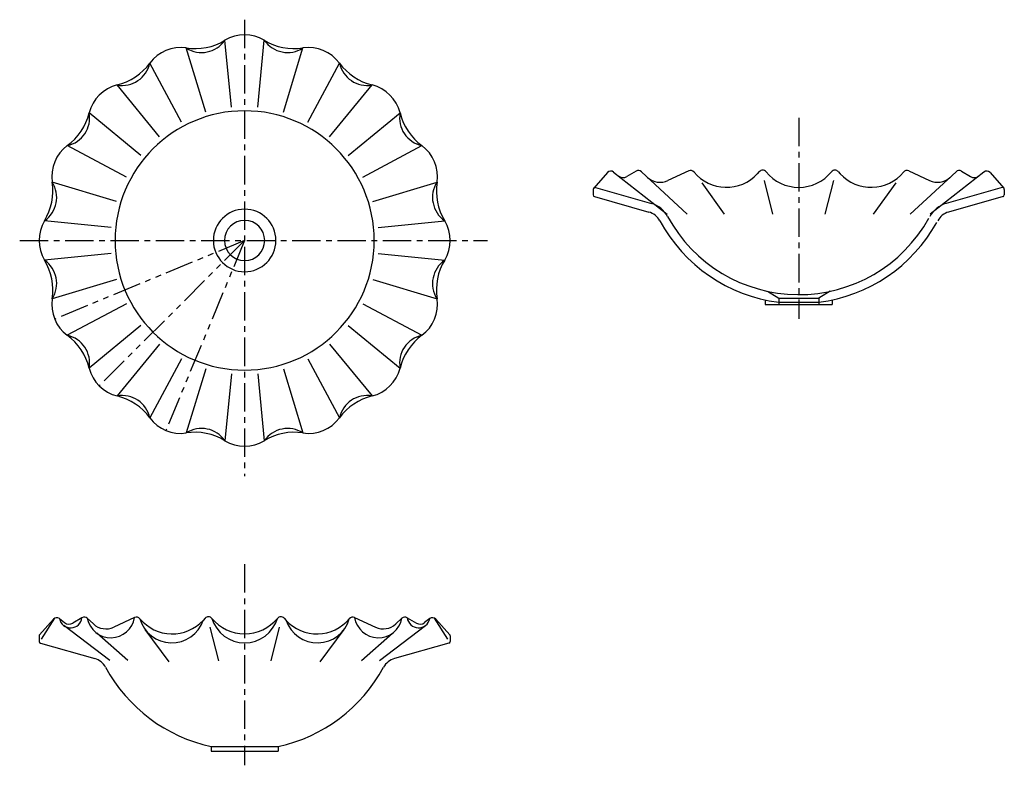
# Model space of a CAD drawing. Header units: millimetres. Extents: x -252 to 850, y -587 to 247.
import ezdxf

# ---------------------------------------------------------------- set-up
doc = ezdxf.new("R2010")
doc.units = ezdxf.units.MM
doc.linetypes.add('CENTER', pattern=[50.8, 31.75, -6.35, 6.35, -6.35])
doc.linetypes.add('PHANTOM', pattern=[63.5, 31.75, -6.35, 6.35, -6.35, 6.35, -6.35])

msp = doc.modelspace()

# ---------------------------------------------------------------- linework, layer by layer
at = {"color": 7, "linetype": 'CENTER'}
for p, q in [((0, 246.925097), (0, -263.771925)), ((620.125811, 137.296031), (620.125811, -87.529624)), ((-251.69657, 0), (271.670416, 0)), ((0, -362.139871), (0, -586.965525))]:
    msp.add_line(p, q, dxfattribs=at)
at = {"color": 7, "linetype": 'CONTINUOUS'}
for p, q in [((-14.702571, 149.277709), (-22.053857, 223.916564)), ((14.702571, 149.277709), (22.053857, 223.916564)), ((-43.542702, 143.54105), (-65.314052, 215.311576)), ((43.542702, 143.54105), (65.314052, 215.311576)), ((-70.709511, 132.28819), (-106.064266, 198.432284)), ((70.709511, 132.28819), (106.064266, 198.432284)), ((-95.158993, 115.951568), (-142.738489, 173.927352)), ((95.158993, 115.951568), (142.738489, 173.927352)), ((-115.951568, 95.158993), (-173.927352, 142.738489)), ((115.951568, 95.158993), (173.927352, 142.738489)), ((-132.28819, 70.709511), (-198.432284, 106.064266)), ((132.28819, 70.709511), (198.432284, 106.064266)), ((438.15179, 77.533498), (427.848775, 71.423722)), ((497.046633, 77.754108), (473.732727, 66.957374)), ((743.204989, 77.754108), (766.518895, 66.957374)), ((802.099832, 77.533498), (812.402847, 71.423722)), ((406.133282, 75.926963), (390.631973, 58.513882)), ((412.953545, 76.536679), (473.008019, 29.435902)), ((444.097625, 76.903055), (495.405369, 29.435902)), ((575.934557, 76.997547), (573.711908, 74.585441)), ((581.333405, 67.007681), (590.862263, 29.435902)), ((658.918217, 67.007681), (649.389359, 29.435902)), ((664.317065, 76.997547), (666.539714, 74.585441)), ((796.153998, 76.903055), (744.846253, 29.435902)), ((827.298077, 76.536679), (767.243603, 29.435902)), ((834.11834, 75.926963), (849.619649, 58.513882)), ((-143.54105, 43.542702), (-215.311576, 65.314052)), ((143.54105, 43.542702), (215.311576, 65.314052)), ((390.125811, 57.184052), (390.125811, 50.948745)), ((392.670059, 59.108576), (455.185377, 41.429478)), ((511.556376, 64.374224), (536.790276, 29.435902)), ((728.695246, 64.374224), (703.461346, 29.435902)), ((847.581563, 59.108576), (785.066245, 41.429478)), ((847.581563, 59.108576), (785.066245, 41.429478)), ((850.125811, 57.184052), (850.125811, 50.948745)), ((850.125811, 57.184052), (850.125811, 50.948745)), ((391.581563, 49.02422), (452.464136, 31.806856)), ((848.670059, 49.02422), (787.787487, 31.806856)), ((848.670059, 49.02422), (787.787487, 31.806856)), ((-149.277709, 14.702571), (-223.916564, 22.053857)), ((149.277709, 14.702571), (223.916564, 22.053857)), ((-149.277709, -14.702571), (-223.916564, -22.053857)), ((149.277709, -14.702571), (223.916564, -22.053857)), ((-143.54105, -43.542702), (-215.311576, -65.314052)), ((143.54105, -43.542702), (215.311576, -65.314052)), ((585.125811, -56.85177), (597.625811, -64.564098)), ((597.625811, -64.564098), (597.625811, -71.564098)), ((597.625811, -64.564098), (642.625811, -64.564098)), ((655.125811, -56.85177), (642.625811, -64.564098)), ((642.625811, -64.564098), (642.625811, -71.564098)), ((-132.28819, -70.709511), (-198.432284, -106.064266)), ((132.28819, -70.709511), (198.432284, -106.064266)), ((582.625811, -66.542475), (582.625811, -71.564098)), ((582.625811, -71.564098), (657.625811, -71.564098)), ((597.625811, -69.126936), (642.625811, -69.126936)), ((657.625811, -66.542475), (657.625811, -71.564098)), ((-115.951568, -95.158993), (-173.927352, -142.738489)), ((115.951568, -95.158993), (173.927352, -142.738489)), ((-95.158993, -115.951568), (-142.738489, -173.927352)), ((95.158993, -115.951568), (142.738489, -173.927352)), ((-70.709511, -132.28819), (-106.064266, -198.432284)), ((70.709511, -132.28819), (106.064266, -198.432284)), ((-43.542702, -143.54105), (-65.314052, -215.311576)), ((-14.702571, -149.277709), (-22.053857, -223.916564)), ((14.702571, -149.277709), (22.053857, -223.916564)), ((43.542702, -143.54105), (65.314052, -215.311576)), ((-213.992529, -423.508938), (-229.493838, -440.92202)), ((-227.410817, -445.912448), (-212.492292, -422.360523)), ((-207.172266, -422.899222), (-201.410142, -427.418462)), ((-181.974021, -421.902404), (-192.277036, -428.01218)), ((-176.028186, -422.532846), (-169.158584, -428.888232)), ((-123.079178, -421.681794), (-146.393084, -432.478528)), ((-44.191254, -422.438354), (-46.413903, -424.850461)), ((44.191254, -422.438354), (46.413903, -424.850461)), ((123.079178, -421.681794), (146.393084, -432.478528)), ((176.028186, -422.532846), (169.158584, -428.888232)), ((181.974021, -421.902404), (192.277036, -428.01218)), ((207.172266, -422.899222), (201.410142, -427.418462)), ((227.410817, -445.912448), (212.492292, -422.360523)), ((213.992529, -423.508938), (229.493838, -440.92202)), ((-151.006559, -469.932709), (-202.390875, -430.646884)), ((-130.807263, -469.739744), (-165.385706, -439.169426)), ((-84.450177, -471.261282), (-111.244237, -435.052624)), ((-38.792406, -432.428221), (-29.263548, -470)), ((38.792406, -432.428221), (29.263548, -470)), ((84.450177, -471.261282), (111.244237, -435.052624)), ((130.807263, -469.739744), (165.385706, -439.169426)), ((151.006559, -469.932709), (202.390875, -430.646884)), ((-230, -442.25185), (-230, -448.487157)), ((-228.544248, -450.411681), (-167.661676, -467.629046)), ((228.544248, -450.411681), (167.661676, -467.629046)), ((228.544248, -450.411681), (167.661676, -467.629046)), ((230, -442.25185), (230, -448.487157)), ((230, -442.25185), (230, -448.487157)), ((-37.5, -565.978377), (-37.5, -571)), ((-37.5, -565.978377), (37.5, -565.978377)), ((-37.5, -571), (37.5, -571)), ((37.5, -565.978377), (37.5, -571))]:
    msp.add_line(p, q, dxfattribs=at)
at = {"color": 7, "linetype": 'PHANTOM'}
for q in [(-212.492292, -88.017189), (-162.63456, -162.63456), (-88.017189, -212.492292)]:
    msp.add_line((0, 0), q, dxfattribs=at)
at = {"color": 7, "linetype": 'CONTINUOUS'}
for centre, radius, start, end in [((-48.134992, 241.990944), 31.731827, -122.777809, -34.722186), ((-55.415413, 278.592093), 64.050035, -98.89043, -58.609565), ((0, 186.98313), 43.01687, 59.15754, 120.842455), ((48.134992, 241.990944), 31.731827, -145.277808, -57.222186), ((55.415413, 278.592093), 64.050035, -121.39043, -81.109565), ((-71.555346, 172.749887), 43.01687, 81.657539, 143.342455), ((71.555346, 172.749887), 43.01687, 36.65754, 98.342456), ((-157.809744, 236.178973), 64.050035, -76.390431, -36.109566), ((-137.076858, 205.150016), 31.731827, -100.27781, -12.222187), ((137.076858, 205.150016), 31.731827, -167.777808, -79.722185), ((157.809744, 236.178973), 64.050035, -143.890429, -103.609564), ((-132.217039, 132.217039), 43.01687, 104.157538, 165.842454), ((132.217039, 132.217039), 43.01687, 14.157541, 75.842457), ((0, 0), 145, 0, 359.99999), ((-236.178973, 157.809744), 64.050035, -53.890432, -13.609567), ((-205.150016, 137.076858), 31.731827, -77.77781, 10.277812), ((205.150016, 137.076858), 31.731827, 169.722183, 257.777805), ((236.178973, 157.809744), 64.050035, -166.390428, -126.109563), ((-172.749887, 71.555346), 43.01687, 126.657538, 188.342454), ((172.749887, 71.555346), 43.01687, -8.342459, 53.342457), ((409.867877, 72.602388), 5, 51.892877, 138.324183), ((440.702126, 73.232825), 5, 47.226666, 120.6683), ((499.147773, 73.217015), 5, 39.701719, 114.848981), ((579.611545, 73.609367), 5, 39.348086, 137.34081), ((660.640078, 73.609367), 5, 42.659185, 140.651909), ((741.103849, 73.217015), 5, 65.151014, 140.298276), ((799.549496, 73.232825), 5, 59.331695, 132.773329), ((830.383746, 72.602388), 5, 41.675812, 128.107118), ((423.715973, 78.392933), 8.102466, -128.107118, -59.331695), ((465.030408, 85.748709), 20.708565, -132.773329, -65.151014), ((539.151807, 106.431033), 46.995131, -140.298276, -42.659185), ((620.125811, 106.826732), 47.39083, -140.651909, -39.348086), ((701.099815, 106.431033), 46.995131, -137.34081, -39.701719), ((775.221214, 85.748709), 20.708565, -114.848981, -47.226666), ((816.535649, 78.392933), 8.102466, -120.6683, -51.892877), ((-241.990944, 48.134992), 31.731827, -55.277811, 32.777812), ((-278.592093, 55.415413), 64.050035, -31.390432, 8.890433), ((241.990944, 48.134992), 31.731827, 147.222183, 235.277806), ((278.592093, 55.415413), 64.050035, 171.109562, 211.390427), ((392.125811, 57.184052), 2, 74.209293, 179.999995), ((848.125811, 57.184052), 2, 0, 105.790702), ((848.125811, 57.184052), 2, 0, 105.790702), ((392.125811, 50.948745), 2, -179.999995, -105.790702), ((848.125811, 50.948745), 2, -74.209293, 0), ((848.125811, 50.948745), 2, -74.209293, 0), ((0, 0), 35, 0, 359.99999), ((447.021653, 12.561613), 30, 28.431789, 74.209293), ((793.22997, 12.561613), 30, 105.790702, 151.568206), ((793.22997, 12.561613), 30, 105.790702, 151.568206), ((-186.98313, 0), 43.01687, 149.157537, 210.842453), ((0, 0), 22.5, 0, 359.99999), ((186.98313, 0), 43.01687, -30.842458, 30.842458), ((447.021653, 12.561613), 20, 28.431789, 74.209293), ((620.125811, 106.282845), 176.846943, -151.568206, -97.309474), ((620.125811, 106.282845), 166.846943, -151.568206, -29.206192), ((793.22997, 12.561613), 20, 105.790702, 151.568206), ((620.125811, 106.282845), 176.846943, -82.690521, -29.206192), ((-241.990944, -48.134992), 31.731827, -32.777812, 55.277811), ((-278.592093, -55.415413), 64.050035, -8.890433, 31.390432), ((241.990944, -48.134992), 31.731827, 124.722184, 212.777807), ((278.592093, -55.415413), 64.050035, 148.609563, 188.890428), ((-172.749887, -71.555346), 43.01687, 171.657536, 233.342452), ((172.749887, -71.555346), 43.01687, -53.342457, 8.342459), ((-236.178973, -157.809744), 64.050035, 13.609567, 53.890432), ((-205.150016, -137.076858), 31.731827, -10.277812, 77.77781), ((205.150016, -137.076858), 31.731827, 102.222185, 190.277807), ((236.178973, -157.809744), 64.050035, 126.109563, 166.390428), ((-132.217039, -132.217039), 43.01687, -165.842454, -104.157538), ((132.217039, -132.217039), 43.01687, -75.842457, -14.157541), ((-137.076858, -205.150016), 31.731827, 12.222187, 100.27781), ((-157.809744, -236.178973), 64.050035, 36.109566, 76.390431), ((137.076858, -205.150016), 31.731827, 79.722185, 167.777808), ((157.809744, -236.178973), 64.050035, 103.609564, 143.890429), ((-71.555346, -172.749887), 43.01687, -143.342455, -81.657539), ((71.555346, -172.749887), 43.01687, -98.342456, -36.65754), ((-48.134992, -241.990944), 31.731827, 34.722186, 122.777809), ((-55.415413, -278.592093), 64.050035, 58.609565, 98.89043), ((48.134992, -241.990944), 31.731827, 57.222186, 145.277808), ((55.415413, -278.592093), 64.050035, 81.109565, 121.39043), ((0, -186.98313), 43.01687, -120.842455, -59.15754), ((-210.257935, -426.833514), 5, 51.892877, 138.324183), ((-194.647588, -420.518968), 12.74885, -169.239531, -6.229693), ((-196.409838, -421.042969), 8.102466, -128.107118, -59.331695), ((-179.423685, -426.203076), 5, 47.226666, 120.6683), ((-149.628631, -417.444338), 26.885488, -169.090044, -9.068273), ((-155.095403, -413.687192), 20.708565, -132.773329, -65.151014), ((-120.978038, -426.218886), 5, 39.701719, 114.848981), ((-81.491087, -413.035577), 37.013515, -164.342633, -18.614828), ((-80.974004, -393.004869), 46.995131, -140.298276, -42.659185), ((-40.514266, -425.826534), 5, 39.348086, 137.34081), ((0, -392.60917), 47.39083, -140.651909, -39.348086), ((0, -411.769339), 38.230661, -163.454739, -16.545256), ((40.514266, -425.826534), 5, 42.659185, 140.651909), ((81.491087, -413.035577), 37.013515, -161.385167, -15.657362), ((80.974004, -393.004869), 46.995131, -137.34081, -39.701719), ((120.978038, -426.218886), 5, 65.151014, 140.298276), ((149.628631, -417.444338), 26.885488, -170.931722, -10.909951), ((155.095403, -413.687192), 20.708565, -114.848981, -47.226666), ((179.423685, -426.203076), 5, 59.331695, 132.773329), ((194.647588, -420.518968), 12.74885, -173.770302, -10.760464), ((196.409838, -421.042969), 8.102466, -120.6683, -51.892877), ((210.257935, -426.833514), 5, 41.675812, 128.107118), ((-228, -442.25185), 2, 138.324183, 179.999995), ((-228, -448.487157), 2, -179.999995, -105.790702), ((228, -448.487157), 2, -74.209293, 0), ((228, -448.487157), 2, -74.209293, 0), ((228, -442.25185), 2, 0, 41.675812), ((-173.104159, -486.874289), 20, 28.431789, 74.209293), ((173.104159, -486.874289), 20, 105.790702, 151.568206), ((0, -393.153057), 176.846943, -151.568206, -102.242381), ((0, -393.153057), 176.846943, -77.757614, -28.431789)]:
    msp.add_arc(centre, radius, start, end, dxfattribs=at)

doc.saveas('drawing.dxf')
